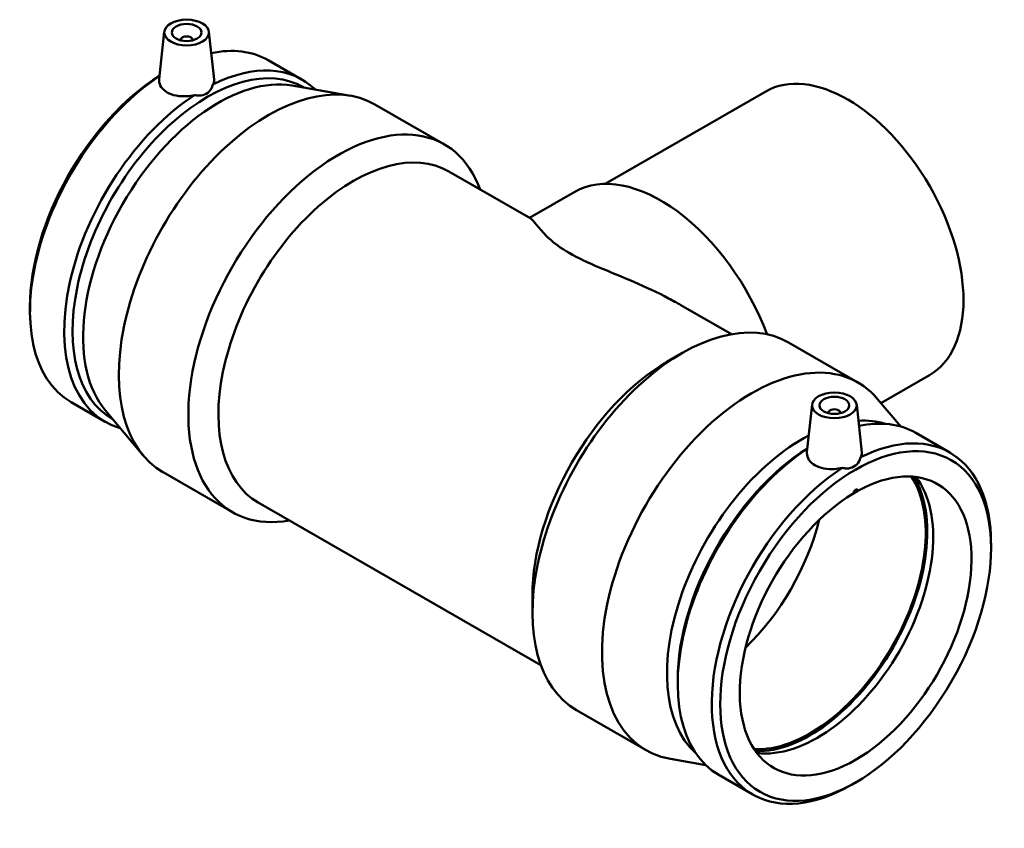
# Model space of a CAD drawing. Header units: inches. Extents: x -7.1 to 51.8, y -3.6 to 34.8.
# Tile 7 of 7: x 38.8 to 51.8, y 24.1 to 34.8. Entities that reach past the tile are written whole.
import ezdxf

# ---------------------------------------------------------------- set-up
doc = ezdxf.new("R2010")
doc.units = ezdxf.units.IN
doc.header["$MEASUREMENT"] = 0
doc.layers.add('Visible (ANSI)', color=7, linetype='Continuous', lineweight=50)

msp = doc.modelspace()

# ---------------------------------------------------------------- linework, layer by layer
at = {"layer": 'Visible (ANSI)'}
for p, q in [((40.697, 34.668), (40.63, 34.039)), ((41.287, 34.668), (41.354, 34.036)), ((40.913, 34.561), (40.913, 34.554)), ((41.071, 34.561), (41.071, 34.554)), ((42.068, 34.293), (42.519, 34.033)), ((42.387, 33.956), (43.159, 33.822)), ((42.536, 33.933), (42.544, 33.929)), ((48.646, 33.88), (46.522, 32.656)), ((43.479, 33.707), (44.398, 33.178)), ((44.457, 32.82), (45.539, 32.197)), ((46.121, 32.55), (45.523, 32.206)), ((38.922, 31.034), (38.922, 30.97)), ((47.524, 31.054), (48.193, 30.669)), ((48.945, 30.559), (49.864, 30.03)), ((47.34, 30.303), (47.538, 30.417)), ((50.807, 30.127), (50.168, 29.759)), ((50.429, 29.448), (50.124, 29.81)), ((39.465, 29.772), (39.916, 29.512)), ((49.257, 29.739), (49.19, 29.11)), ((49.847, 29.739), (49.914, 29.107)), ((39.916, 29.665), (40.419, 29.065)), ((40.01, 29.548), (40.018, 29.543)), ((49.473, 29.624), (49.473, 29.632)), ((49.631, 29.624), (49.631, 29.632)), ((50.628, 29.364), (51.079, 29.104)), ((40.68, 28.846), (41.599, 28.316)), ((41.937, 28.445), (45.673, 26.294)), ((51.622, 27.842), (51.622, 27.905)), ((45.562, 27.215), (45.562, 26.986)), ((47.482, 26.105), (47.482, 26.041)), ((46.146, 25.698), (47.065, 25.169)), ((47.852, 24.973), (47.385, 25.054)), ((48.024, 24.842), (48.476, 24.583)), ((49.84, 24.747), (49.785, 24.715))]:
    msp.add_line(p, q, dxfattribs=at)
for centre, major_axis, ratio in [((40.992, 34.658), (-0.295, 0), 0.575862), ((40.992, 34.658), (0.197, 0), 0.575862), ((49.552, 29.728), (-0.295, 0), 0.575862), ((49.552, 29.728), (-0.197, 0), 0.575862), ((49.833, 26.811), (1.263, 2.193), 0.578093)]:
    msp.add_ellipse(centre, major_axis=major_axis, ratio=ratio, dxfattribs=at)
for centre, major_axis, ratio, start_param, end_param in [((40.992, 34.561), (-0.0787, 0), 0.575862, 2.972903, 6.451874), ((40.766, 32.032), (1.302, 2.261), 0.578093, 0, 0.480311), ((41.218, 31.773), (1.302, 2.261), 0.578093, 6.140322, 7.000724), ((41.273, 31.741), (1.263, 2.193), 0.578093, 0, 3.141593), ((42.079, 31.276), (1.4, 2.431), 0.578093, 0, 3.141593), ((49.727, 32.003), (-1.081, 1.876), 0.578093, 3.141593, 6.283185), ((40.766, 32.032), (-1.302, -2.261), 0.578093, 3.996554, 6.283185), ((40.711, 32.064), (-1.263, -2.193), 0.578093, 3.967574, 5.495853), ((41.413, 31.66), (1.263, 2.193), 0.578093, 0.208085, 2.933507), ((41.218, 31.773), (-1.302, -2.261), 0.578093, 3.990983, 6.426048), ((42.998, 30.747), (1.4, 2.431), 0.578093, 5.832158, 9.875805), ((43.197, 30.633), (1.26, 2.188), 0.578093, 0, 3.141593), ((47.255, 30.58), (-1.135, 1.97), 0.578093, 4.432757, 6.283185), ((47.545, 28.129), (1.4, 2.431), 0.578093, 0, 3.141593), ((48.464, 27.599), (1.4, 2.431), 0.578093, 6.0751, 9.632863), ((47.347, 28.243), (-1.26, -2.188), 0.578093, 3.928925, 5.495853), ((49.552, 29.632), (-0.0787, 0), 0.575862, 2.972903, 6.451874), ((49.13, 27.216), (1.263, 2.193), 0.578093, 0.126428, 0.357702), ((49.326, 27.103), (1.302, 2.261), 0.578093, 0, 0.480311), ((49.777, 26.843), (1.302, 2.261), 0.578093, 5.495853, 7.000724), ((49.13, 27.216), (-1.263, -2.193), 0.578093, 3.878729, 6.156758), ((49.326, 27.103), (-1.302, -2.261), 0.578093, 3.996554, 6.283185), ((49.271, 27.135), (-1.263, -2.193), 0.578093, 3.967574, 5.495853), ((49.833, 26.811), (-1.081, -1.876), 0.578093, 3.949199, 10.184101), ((49.777, 26.843), (-1.302, -2.261), 0.578093, 3.990983, 7.070517), ((49.228, 27.16), (-1.081, -1.876), 0.578093, 0.282458, 2.859135), ((49.228, 27.16), (-1.095, -1.902), 0.578093, 0.303907, 2.837685), ((49.326, 27.103), (-1.081, -1.876), 0.578093, 0.235648, 2.905944), ((47.895, 27.927), (1.081, 1.876), 0.578093, 4.245638, 5.17914)]:
    msp.add_ellipse(centre, major_axis=major_axis, ratio=ratio, start_param=start_param, end_param=end_param, dxfattribs=at)
for points, knots in [([(41.096, 33.831), (41.062, 33.823), (41.026, 33.818), (40.946, 33.813), (40.897, 33.815), (40.808, 33.832), (40.767, 33.847), (40.702, 33.885), (40.674, 33.909), (40.638, 33.965), (40.629, 33.996), (40.629, 34.029), (40.629, 34.034), (40.63, 34.039)], [1.825781, 1.825781, 1.825781, 1.825781, 2.086331, 2.086331, 2.434386, 2.434386, 2.782441, 2.782441, 3.130496, 3.130496, 3.47855, 3.47855, 3.536041, 3.536041, 3.536041, 3.536041]), ([(41.339, 33.971), (41.334, 33.952), (41.327, 33.935), (41.302, 33.888), (41.278, 33.864), (41.223, 33.832), (41.189, 33.823), (41.135, 33.824), (41.115, 33.826), (41.096, 33.831)], [1.501709, 1.501709, 1.501709, 1.501709, 1.6592566, 1.6592566, 1.9556422, 1.9556422, 2.2520278, 2.2520278, 2.4095754, 2.4095754, 2.4095754, 2.4095754]), ([(41.354, 34.036), (41.355, 34.033), (41.355, 34.029), (41.355, 34.007), (41.35, 33.989), (41.339, 33.971)], [0.640775, 0.640775, 0.640775, 0.640775, 0.6961099, 0.6961099, 0.9566599, 0.9566599, 0.9566599, 0.9566599]), ([(47.524, 31.054), (47.471, 31.084), (47.417, 31.114), (47.212, 31.222), (47.056, 31.294), (46.745, 31.428), (46.591, 31.49), (46.3, 31.614), (46.165, 31.676), (45.931, 31.811), (45.848, 31.874), (45.721, 31.991), (45.677, 32.043), (45.606, 32.129), (45.581, 32.161), (45.552, 32.188), (45.545, 32.193), (45.539, 32.197)], [15.179916, 15.179916, 15.179916, 15.179916, 15.643757, 15.643757, 16.903266, 16.903266, 18.162775, 18.162775, 19.422284, 19.422284, 20.681794, 20.681794, 21.941303, 21.941303, 23.200812, 23.200812, 23.664652, 23.664652, 23.664652, 23.664652]), ([(49.656, 28.901), (49.621, 28.894), (49.585, 28.888), (49.506, 28.884), (49.457, 28.886), (49.368, 28.903), (49.327, 28.918), (49.294, 28.937), (49.262, 28.955), (49.234, 28.98), (49.197, 29.036), (49.189, 29.066), (49.189, 29.1), (49.189, 29.105), (49.19, 29.11)], [-0.95666, -0.95666, -0.95666, -0.95666, -0.69611, -0.69611, -0.348055, -0.348055, 0, 0, 0, 0.348055, 0.348055, 0.69611, 0.69611, 0.753601, 0.753601, 0.753601, 0.753601]), ([(49.899, 29.041), (49.894, 29.023), (49.887, 29.005), (49.862, 28.959), (49.838, 28.934), (49.783, 28.903), (49.749, 28.894), (49.695, 28.894), (49.675, 28.897), (49.656, 28.901)], [1.501709, 1.501709, 1.501709, 1.501709, 1.6592566, 1.6592566, 1.9556422, 1.9556422, 2.2520278, 2.2520278, 2.4095754, 2.4095754, 2.4095754, 2.4095754]), ([(49.914, 29.107), (49.915, 29.103), (49.915, 29.099), (49.915, 29.078), (49.909, 29.059), (49.899, 29.041)], [3.4232156, 3.4232156, 3.4232156, 3.4232156, 3.4785505, 3.4785505, 3.7391005, 3.7391005, 3.7391005, 3.7391005]), ([(49.87, 28.602), (49.859, 28.595), (49.847, 28.587), (49.823, 28.573), (49.81, 28.566), (49.796, 28.56)], [1.4131248, 1.4131248, 1.4131248, 1.4131248, 1.5436961, 1.5436961, 1.6742674, 1.6742674, 1.6742674, 1.6742674])]:
    msp.add_open_spline(points, degree=3, knots=knots, dxfattribs=at)
msp.add_rational_spline([(49.796, 28.56), (49.833, 28.645), (49.87, 28.602)], [1.00411659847, 1.01276932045, 1.00411659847], degree=2, dxfattribs=at)

doc.saveas('drawing.dxf')
